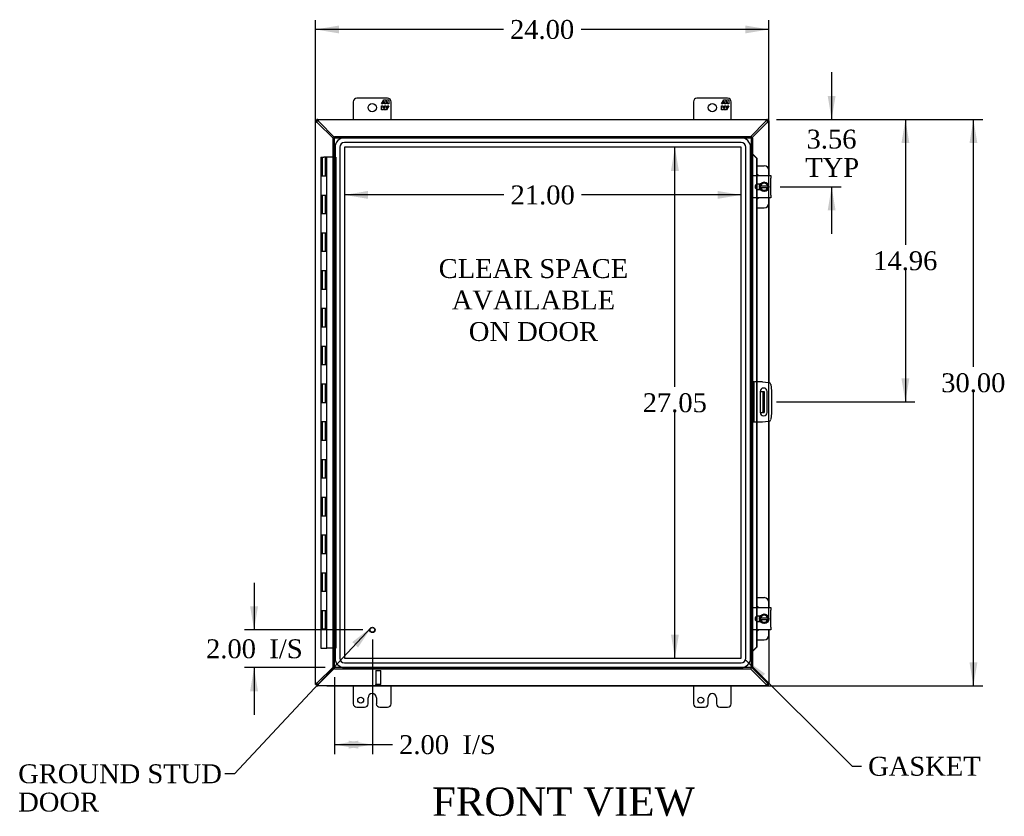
# Model space of a CAD drawing. Header units: inches. Extents: x 6 to 237, y 0 to 158.
# Tile 3 of 8: x 63 to 115, y 61 to 103. Entities that reach past the tile are written whole.
import ezdxf
from ezdxf.enums import TextEntityAlignment as Align

# ---------------------------------------------------------------- set-up
doc = ezdxf.new("R2010")
doc.units = ezdxf.units.IN
doc.header["$MEASUREMENT"] = 0
for name, color, linetype in [('COM40153-1', 7, 'CONTINUOUS'), ('COM40153-2', 7, 'CONTINUOUS'), ('COM42667', 7, 'CONTINUOUS'), ('COM42780', 7, 'CONTINUOUS'), ('COM48464', 7, 'CONTINUOUS'), ('COM48510', 7, 'CONTINUOUS'), ('COM70219', 7, 'CONTINUOUS'), ('COM71780-17', 7, 'CONTINUOUS'), ('DEFAULT', 7, 'CONTINUOUS'), ('FET07710', 7, 'CONTINUOUS'), ('HNG10620-26B', 7, 'CONTINUOUS'), ('HNG10620-26C', 7, 'CONTINUOUS'), ('SCC19011', 7, 'CONTINUOUS'), ('SPR20265', 7, 'CONTINUOUS'), ('STD21878', 7, 'CONTINUOUS'), ('WAF25035', 7, 'CONTINUOUS')]:
    doc.layers.add(name, color=color, linetype=linetype)
doc.styles.add('SEACAD_TIMES_NEW_ROMAN', font='times.ttf')

# ---------------------------------------------------------------- blocks, each defined once
blk = doc.blocks.new('SEANNOT_GROUP2')
at = {"layer": 'DEFAULT', "linetype": 'Continuous'}
blk.add_hatch(color=136, dxfattribs=at).paths.add_polyline_path([(80.699, 69.73), (81.401, 70.785), (80.395, 70.014)])
at = {"layer": 'DEFAULT', "color": 136, "linetype": 'Continuous'}
blk.add_line((74.154, 63.038), (73.654, 63.038), dxfattribs=at)
blk.add_lwpolyline([(74.154, 63.038), (81.401, 70.785)], dxfattribs=at)
at = {"layer": 'DEFAULT', "color": 136, "linetype": 'Continuous', "style": 'SEACAD_TIMES_NEW_ROMAN'}
for s, p in [('GROUND STUD', (62.712, 63.538)), ('DOOR', (62.712, 62.038))]:
    blk.add_text(s, height=1, dxfattribs=at).set_placement(p, align=Align.TOP_LEFT)
blk = doc.blocks.new('SEANNOT_GROUP3')
at = {"layer": 'DEFAULT', "linetype": 'Continuous'}
blk.add_hatch(color=136, dxfattribs=at).paths.add_polyline_path([(102.241, 68.336), (101.209, 69.072), (101.946, 68.041)])
at = {"layer": 'DEFAULT', "color": 136, "linetype": 'Continuous'}
blk.add_line((106.847, 63.435), (107.347, 63.435), dxfattribs=at)
blk.add_lwpolyline([(106.847, 63.435), (101.209, 69.072)], dxfattribs=at)
at = {"layer": 'DEFAULT', "color": 136, "linetype": 'Continuous', "style": 'SEACAD_TIMES_NEW_ROMAN'}
blk.add_text('GASKET', height=1, dxfattribs=at).set_placement((107.697, 63.935), align=Align.TOP_LEFT)
blk = doc.blocks.new('GDIMGGROUP')
at = {"layer": 'DEFAULT', "linetype": 'Continuous'}
for points in [[(79.7, 102.662), (78.45, 102.454), (79.7, 102.245)], [(101.197, 102.662), (101.197, 102.245), (102.447, 102.454)]]:
    blk.add_hatch(color=136, dxfattribs=at).paths.add_polyline_path(points)
at = {"layer": 'DEFAULT', "color": 136, "linetype": 'Continuous'}
for p, q in [((78.45, 68.289), (78.45, 102.954)), ((102.447, 71.256), (102.447, 102.954)), ((88.392, 102.454), (78.45, 102.454)), ((102.447, 102.454), (92.504, 102.454))]:
    blk.add_line(p, q, dxfattribs=at)
at = {"layer": 'DEFAULT', "color": 136, "linetype": 'Continuous', "style": 'SEACAD_TIMES_NEW_ROMAN'}
blk.add_text('24.00', height=1, dxfattribs=at).set_placement((88.742, 102.954), align=Align.TOP_LEFT)
blk = doc.blocks.new('GDIMGGROUP1')
at = {"layer": 'DEFAULT', "linetype": 'Continuous'}
for points in [[(113.479, 96.437), (113.27, 97.687), (113.062, 96.437)], [(113.479, 68.937), (113.062, 68.937), (113.27, 67.687)]]:
    blk.add_hatch(color=136, dxfattribs=at).paths.add_polyline_path(points)
at = {"layer": 'DEFAULT', "color": 136, "linetype": 'Continuous'}
for p, q in [((102.848, 97.687), (113.77, 97.687)), ((113.27, 84.595), (113.27, 97.687)), ((113.27, 67.687), (113.27, 83.245)), ((79.051, 67.687), (113.77, 67.687))]:
    blk.add_line(p, q, dxfattribs=at)
at = {"layer": 'DEFAULT', "color": 136, "linetype": 'Continuous', "style": 'SEACAD_TIMES_NEW_ROMAN'}
blk.add_text('30.00', height=1, dxfattribs=at).set_placement((111.564, 84.245), align=Align.TOP_LEFT)
blk = doc.blocks.new('GDIMGGROUP2')
at = {"layer": 'DEFAULT', "linetype": 'Continuous'}
for points in [[(74.987, 71.907), (75.195, 70.657), (75.404, 71.907)], [(74.987, 67.407), (75.404, 67.407), (75.195, 68.657)]]:
    blk.add_hatch(color=136, dxfattribs=at).paths.add_polyline_path(points)
at = {"layer": 'DEFAULT', "color": 136, "linetype": 'Continuous'}
for p, q in [((75.195, 73.157), (75.195, 70.657)), ((80.959, 70.657), (74.695, 70.657)), ((78.959, 68.657), (74.695, 68.657)), ((75.195, 68.657), (75.195, 66.157))]:
    blk.add_line(p, q, dxfattribs=at)
at = {"layer": 'DEFAULT', "color": 136, "linetype": 'Continuous', "style": 'SEACAD_TIMES_NEW_ROMAN'}
for s, p in [('2.00', (72.653, 70.157)), ('I/S', (76.007, 70.157))]:
    blk.add_text(s, height=1, dxfattribs=at).set_placement(p, align=Align.TOP_LEFT)
blk = doc.blocks.new('GDIMGGROUP3')
at = {"layer": 'DEFAULT', "linetype": 'Continuous'}
for points in [[(80.709, 64.372), (80.709, 64.789), (79.459, 64.581)], [(80.209, 64.372), (81.459, 64.581), (80.209, 64.789)]]:
    blk.add_hatch(color=136, dxfattribs=at).paths.add_polyline_path(points)
at = {"layer": 'DEFAULT', "color": 136, "linetype": 'Continuous'}
for p, q in [((81.459, 70.157), (81.459, 64.081)), ((79.459, 68.157), (79.459, 64.081)), ((79.459, 64.581), (82.022, 64.581)), ((82.022, 64.581), (82.522, 64.581))]:
    blk.add_line(p, q, dxfattribs=at)
at = {"layer": 'DEFAULT', "color": 136, "linetype": 'Continuous', "style": 'SEACAD_TIMES_NEW_ROMAN'}
for s, p in [('I/S', (86.226, 65.081)), ('2.00', (82.872, 65.081))]:
    blk.add_text(s, height=1, dxfattribs=at).set_placement(p, align=Align.TOP_LEFT)
blk = doc.blocks.new('GDIMGGROUP16')
at = {"layer": 'DEFAULT', "linetype": 'Continuous'}
for points in [[(105.974, 98.937), (105.558, 98.937), (105.766, 97.687)], [(105.974, 92.875), (105.766, 94.125), (105.558, 92.875)]]:
    blk.add_hatch(color=136, dxfattribs=at).paths.add_polyline_path(points)
at = {"layer": 'DEFAULT', "color": 136, "linetype": 'Continuous'}
for p, q in [((105.766, 100.187), (105.766, 97.687)), ((102.878, 97.687), (106.266, 97.687)), ((103.046, 94.125), (106.266, 94.125)), ((105.766, 94.125), (105.766, 91.625))]:
    blk.add_line(p, q, dxfattribs=at)
at = {"layer": 'DEFAULT', "color": 136, "linetype": 'Continuous', "style": 'SEACAD_TIMES_NEW_ROMAN'}
for s, p in [('3.56', (104.439, 97.148)), ('TYP', (104.368, 95.648))]:
    blk.add_text(s, height=1, dxfattribs=at).set_placement(p, align=Align.TOP_LEFT)
blk = doc.blocks.new('GDIMGGROUP17')
at = {"layer": 'DEFAULT', "linetype": 'Continuous'}
for points in [[(109.879, 96.437), (109.67, 97.687), (109.462, 96.437)], [(109.879, 83.977), (109.462, 83.977), (109.67, 82.727)]]:
    blk.add_hatch(color=136, dxfattribs=at).paths.add_polyline_path(points)
at = {"layer": 'DEFAULT', "color": 136, "linetype": 'Continuous'}
for p, q in [((102.878, 97.687), (110.17, 97.687)), ((109.67, 97.687), (109.67, 91.057)), ((109.67, 89.707), (109.67, 82.727)), ((102.856, 82.727), (110.17, 82.727))]:
    blk.add_line(p, q, dxfattribs=at)
at = {"layer": 'DEFAULT', "color": 136, "linetype": 'Continuous', "style": 'SEACAD_TIMES_NEW_ROMAN'}
blk.add_text('14.96', height=1, dxfattribs=at).set_placement((107.964, 90.707), align=Align.TOP_LEFT)
blk = doc.blocks.new('GDIMGGROUP24')
at = {"layer": 'DEFAULT', "linetype": 'Continuous'}
for points in [[(81.229, 93.484), (81.229, 93.901), (79.979, 93.692)], [(99.727, 93.484), (100.977, 93.692), (99.727, 93.901)]]:
    blk.add_hatch(color=136, dxfattribs=at).paths.add_polyline_path(points)
at = {"layer": 'DEFAULT', "color": 136, "linetype": 'Continuous'}
for p, q in [((88.422, 93.692), (79.979, 93.692)), ((100.977, 93.692), (92.534, 93.692))]:
    blk.add_line(p, q, dxfattribs=at)
at = {"layer": 'DEFAULT', "color": 136, "linetype": 'Continuous', "style": 'SEACAD_TIMES_NEW_ROMAN'}
blk.add_text('21.00', height=1, dxfattribs=at).set_placement((88.772, 94.192), align=Align.TOP_LEFT)
blk = doc.blocks.new('GDIMGGROUP25')
at = {"layer": 'DEFAULT', "linetype": 'Continuous'}
for points in [[(97.263, 94.964), (97.679, 94.964), (97.471, 96.214)], [(97.263, 70.41), (97.471, 69.16), (97.679, 70.41)]]:
    blk.add_hatch(color=136, dxfattribs=at).paths.add_polyline_path(points)
at = {"layer": 'DEFAULT', "color": 136, "linetype": 'Continuous'}
for p, q in [((97.471, 83.537), (97.471, 96.214)), ((97.471, 69.16), (97.471, 82.187))]:
    blk.add_line(p, q, dxfattribs=at)
at = {"layer": 'DEFAULT', "color": 136, "linetype": 'Continuous', "style": 'SEACAD_TIMES_NEW_ROMAN'}
blk.add_text('27.05', height=1, dxfattribs=at).set_placement((95.765, 83.187), align=Align.TOP_LEFT)

msp = doc.modelspace()

# ---------------------------------------------------------------- linework, layer by layer
at = {"layer": 'COM40153-1', "color": 7}
for p, q in [((101.982, 83.29), (102.092, 83.29)), ((102.092, 83.29), (102.128, 83.29)), ((102.128, 83.29), (102.2, 83.29)), ((102.128, 83.29), (102.128, 82.165)), ((102.2, 83.29), (102.2, 82.165)), ((101.982, 82.165), (102.092, 82.165)), ((102.128, 82.165), (102.092, 82.165)), ((102.128, 82.165), (102.2, 82.165))]:
    msp.add_line(p, q, dxfattribs=at)
at = {"layer": 'COM40153-2', "color": 7}
for p, q in [((101.647, 83.79), (101.575, 83.79)), ((101.647, 83.79), (101.647, 81.665)), ((101.647, 83.79), (101.683, 83.79)), ((102.098, 83.79), (101.683, 83.79)), ((102.098, 83.79), (102.432, 83.76)), ((102.546, 83.647), (102.575, 83.313)), ((101.981, 83.277), (101.981, 82.177)), ((102.356, 82.177), (102.356, 83.277)), ((102.575, 83.313), (102.575, 82.142)), ((102.575, 82.142), (102.546, 81.808)), ((101.647, 81.665), (101.575, 81.665)), ((101.683, 81.665), (101.647, 81.665)), ((102.098, 81.665), (101.683, 81.665)), ((102.432, 81.694), (102.098, 81.665))]:
    msp.add_line(p, q, dxfattribs=at)
for centre, radius, start, end in [((102.169, 83.277), 0.188, 0, 180), ((102.421, 83.636), 0.125, 5, 85), ((102.169, 82.177), 0.188, 180, 0), ((102.421, 81.818), 0.125, 275, 355)]:
    msp.add_arc(centre, radius, start, end, dxfattribs=at)
at = {"layer": 'COM42667', "color": 7}
for p, q in [((101.576, 94.571), (101.576, 94.714)), ((101.576, 94.714), (102.546, 94.714)), ((101.576, 94.571), (101.576, 93.679)), ((102.546, 94.714), (102.546, 94.571)), ((102.546, 93.679), (102.546, 94.571)), ((101.99, 94.266), (101.85, 94.266)), ((101.85, 93.985), (101.99, 93.985)), ((101.576, 93.536), (101.576, 93.679)), ((102.546, 93.536), (101.576, 93.536)), ((102.546, 93.679), (102.546, 93.536)), ((101.576, 71.695), (101.576, 71.838)), ((101.576, 71.838), (102.546, 71.838)), ((101.576, 71.695), (101.576, 70.803)), ((102.546, 71.838), (102.546, 71.695)), ((102.546, 70.803), (102.546, 71.695)), ((101.99, 71.39), (101.85, 71.39)), ((101.85, 71.109), (101.99, 71.109)), ((101.576, 70.66), (101.576, 70.803)), ((102.546, 70.66), (101.576, 70.66)), ((102.546, 70.803), (102.546, 70.66))]:
    msp.add_line(p, q, dxfattribs=at)
for centre in [(101.85, 94.125), (101.85, 71.249)]:
    msp.add_arc(centre, 0.14, 90, 270, dxfattribs=at)
at = {"layer": 'COM42780', "color": 7}
for p, q in [((101.8, 95.24), (102.197, 95.24)), ((102.447, 94.714), (102.447, 94.99)), ((101.947, 94.191), (101.947, 94.266)), ((101.947, 93.985), (101.947, 94.056)), ((102.447, 93.26), (102.447, 93.536)), ((101.8, 93.01), (102.197, 93.01)), ((101.8, 72.364), (102.197, 72.364)), ((102.447, 71.838), (102.447, 72.114)), ((101.947, 71.315), (101.947, 71.39)), ((101.947, 71.109), (101.947, 71.18)), ((102.447, 70.384), (102.447, 70.66)), ((101.8, 70.134), (102.197, 70.134))]:
    msp.add_line(p, q, dxfattribs=at)
for centre, start, end in [((102.197, 94.99), 0, 90), ((101.697, 94.553), 39.9324, 65.6695), ((101.697, 93.697), 294.3305, 320.0676), ((102.197, 93.26), 270, 0), ((102.197, 72.114), 0, 90), ((101.697, 71.677), 39.9324, 65.6695), ((101.697, 70.821), 294.3305, 320.0676), ((102.197, 70.384), 270, 0)]:
    msp.add_arc(centre, 0.25, start, end, dxfattribs=at)
at = {"layer": 'COM48464', "color": 7}
for p, q in [((78.45, 97.615), (78.522, 97.615)), ((78.45, 97.586), (78.45, 97.615)), ((78.45, 67.789), (78.45, 97.586)), ((78.522, 97.586), (78.45, 97.586)), ((78.522, 97.586), (78.522, 97.615)), ((78.558, 97.51), (78.538, 97.543)), ((79.387, 96.688), (78.558, 97.51)), ((102.342, 97.51), (101.542, 96.718)), ((102.342, 97.51), (102.361, 97.543)), ((102.378, 97.615), (102.45, 97.615)), ((102.378, 97.615), (102.378, 97.586)), ((102.378, 97.586), (102.45, 97.586)), ((102.45, 97.615), (102.45, 97.586)), ((102.45, 97.586), (102.45, 94.714)), ((102.45, 93.536), (102.45, 83.758)), ((102.45, 81.697), (102.45, 71.838)), ((102.45, 70.66), (102.45, 67.789)), ((78.558, 67.864), (79.387, 68.686)), ((101.542, 68.657), (102.342, 67.864)), ((78.45, 67.759), (78.45, 67.789)), ((78.522, 67.789), (78.45, 67.789)), ((78.45, 67.759), (78.522, 67.759)), ((78.522, 67.759), (78.522, 67.789)), ((78.538, 67.832), (78.558, 67.864)), ((102.361, 67.832), (102.342, 67.864)), ((102.378, 67.789), (102.378, 67.759)), ((102.378, 67.789), (102.45, 67.789)), ((102.378, 67.759), (102.45, 67.759)), ((102.45, 67.789), (102.45, 67.759))]:
    msp.add_line(p, q, dxfattribs=at)
for centre, radius, start, end in [((78.968, 98.308), 0.898, 238.5398, 242.806), ((101.915, 98.337), 0.931, 297.2704, 301.3838), ((78.968, 67.066), 0.898, 117.194, 121.4601), ((101.915, 67.037), 0.931, 58.6162, 62.7296)]:
    msp.add_arc(centre, radius, start, end, dxfattribs=at)
for points, knots in [([(78.5, 97.543), (78.498, 97.544), (78.494, 97.546), (78.49, 97.549), (78.485, 97.552), (78.48, 97.555), (78.476, 97.558), (78.472, 97.561), (78.468, 97.564), (78.463, 97.567), (78.458, 97.572), (78.454, 97.576), (78.451, 97.58), (78.45, 97.583), (78.45, 97.585), (78.45, 97.586)], [0, 0, 0, 0, 0.058508, 0.117588, 0.177234, 0.23744, 0.298196, 0.359495, 0.421327, 0.483683, 0.609872, 0.738031, 0.824554, 0.911887, 1, 1, 1, 1]), ([(78.538, 97.543), (78.536, 97.547), (78.534, 97.551), (78.53, 97.559), (78.528, 97.563), (78.525, 97.57), (78.524, 97.573), (78.522, 97.58), (78.522, 97.583), (78.522, 97.586)], [0, 0, 0, 0, 0.25, 0.25, 0.5, 0.5, 0.75, 0.75, 1, 1, 1, 1]), ([(102.378, 97.586), (102.378, 97.583), (102.377, 97.58), (102.376, 97.573), (102.374, 97.57), (102.371, 97.563), (102.37, 97.559), (102.366, 97.551), (102.363, 97.547), (102.361, 97.543)], [0, 0, 0, 0, 0.25, 0.25, 0.5, 0.5, 0.75, 0.75, 1, 1, 1, 1]), ([(102.45, 97.586), (102.45, 97.585), (102.45, 97.584), (102.449, 97.582), (102.448, 97.58), (102.447, 97.578), (102.445, 97.575), (102.443, 97.573), (102.441, 97.571), (102.438, 97.569), (102.434, 97.565), (102.428, 97.561), (102.419, 97.555), (102.41, 97.549), (102.403, 97.545), (102.4, 97.543)], [0, 0, 0, 0, 0.058839, 0.117335, 0.175479, 0.233264, 0.290679, 0.347718, 0.404373, 0.460635, 0.516498, 0.640635, 0.762642, 0.882451, 1, 1, 1, 1]), ([(78.45, 67.789), (78.45, 67.789), (78.45, 67.791), (78.45, 67.793), (78.451, 67.795), (78.453, 67.797), (78.454, 67.799), (78.457, 67.801), (78.459, 67.803), (78.461, 67.806), (78.466, 67.809), (78.472, 67.814), (78.48, 67.819), (78.489, 67.825), (78.496, 67.83), (78.5, 67.832)], [0, 0, 0, 0, 0.058839, 0.117335, 0.175479, 0.233264, 0.290679, 0.347718, 0.404373, 0.460635, 0.516498, 0.640635, 0.762642, 0.882451, 1, 1, 1, 1]), ([(78.522, 67.789), (78.522, 67.792), (78.522, 67.795), (78.524, 67.801), (78.525, 67.805), (78.528, 67.812), (78.53, 67.815), (78.534, 67.823), (78.536, 67.827), (78.538, 67.832)], [0, 0, 0, 0, 0.25, 0.25, 0.5, 0.5, 0.75, 0.75, 1, 1, 1, 1]), ([(102.361, 67.832), (102.363, 67.827), (102.366, 67.823), (102.37, 67.815), (102.371, 67.812), (102.374, 67.805), (102.376, 67.801), (102.377, 67.795), (102.378, 67.792), (102.378, 67.789)], [0, 0, 0, 0, 0.25, 0.25, 0.5, 0.5, 0.75, 0.75, 1, 1, 1, 1]), ([(102.4, 67.832), (102.402, 67.831), (102.405, 67.828), (102.41, 67.825), (102.415, 67.822), (102.419, 67.819), (102.424, 67.816), (102.428, 67.814), (102.432, 67.811), (102.436, 67.807), (102.442, 67.803), (102.446, 67.798), (102.448, 67.795), (102.45, 67.792), (102.45, 67.79), (102.45, 67.789)], [0, 0, 0, 0, 0.058508, 0.117588, 0.177234, 0.23744, 0.298196, 0.359495, 0.421327, 0.483683, 0.609872, 0.738031, 0.824554, 0.911887, 1, 1, 1, 1])]:
    msp.add_open_spline(points, degree=3, knots=knots, dxfattribs=at)
at = {"layer": 'COM48510', "color": 7}
for p, q in [((78.522, 97.615), (78.522, 97.687)), ((78.551, 97.687), (78.522, 97.687)), ((78.551, 97.615), (78.522, 97.615)), ((78.551, 97.615), (78.551, 97.687)), ((78.551, 97.687), (102.348, 97.687)), ((78.627, 97.579), (78.594, 97.599)), ((79.459, 96.74), (78.627, 97.579)), ((102.273, 97.579), (101.49, 96.79)), ((102.305, 97.599), (102.273, 97.579)), ((102.348, 97.615), (102.348, 97.687)), ((102.378, 97.687), (102.348, 97.687)), ((102.378, 97.615), (102.348, 97.615)), ((102.378, 97.615), (102.378, 97.687)), ((78.627, 67.795), (79.459, 68.635)), ((101.49, 68.585), (102.273, 67.795)), ((78.522, 67.759), (78.522, 67.687)), ((78.522, 67.759), (78.551, 67.759)), ((78.551, 67.759), (78.551, 67.687)), ((78.594, 67.776), (78.627, 67.795)), ((102.273, 67.795), (102.305, 67.776)), ((102.348, 67.759), (102.348, 67.687)), ((102.348, 67.759), (102.378, 67.759)), ((102.378, 67.759), (102.378, 67.687)), ((78.522, 67.687), (78.551, 67.687)), ((102.348, 67.687), (78.551, 67.687)), ((102.348, 67.687), (102.378, 67.687))]:
    msp.add_line(p, q, dxfattribs=at)
for centre, start, end in [((77.799, 97.153), 27.2703, 31.3838), ((103.1, 97.153), 148.6162, 152.7296), ((77.799, 68.222), 328.6162, 332.7296), ((103.1, 68.222), 207.2703, 211.3838)]:
    msp.add_arc(centre, 0.931, start, end, dxfattribs=at)
for points, knots in [([(78.594, 97.637), (78.59, 97.644), (78.586, 97.651), (78.578, 97.663), (78.574, 97.668), (78.567, 97.677), (78.564, 97.681), (78.557, 97.686), (78.554, 97.687), (78.551, 97.687)], [0, 0, 0, 0, 0.25, 0.25, 0.5, 0.5, 0.75, 0.75, 1, 1, 1, 1]), ([(78.594, 97.599), (78.593, 97.599), (78.589, 97.601), (78.584, 97.604), (78.58, 97.606), (78.575, 97.608), (78.57, 97.61), (78.565, 97.612), (78.56, 97.614), (78.556, 97.615), (78.553, 97.615), (78.551, 97.615)], [0, 0, 0, 0, 0.10632, 0.211245, 0.314764, 0.41687, 0.517562, 0.641426, 0.7631, 0.88261, 1, 1, 1, 1]), ([(102.348, 97.687), (102.345, 97.687), (102.342, 97.686), (102.336, 97.681), (102.332, 97.677), (102.325, 97.668), (102.322, 97.663), (102.314, 97.651), (102.31, 97.644), (102.305, 97.637)], [0, 0, 0, 0, 0.25, 0.25, 0.5, 0.5, 0.75, 0.75, 1, 1, 1, 1]), ([(102.348, 97.615), (102.347, 97.615), (102.345, 97.615), (102.342, 97.615), (102.339, 97.614), (102.336, 97.613), (102.332, 97.612), (102.328, 97.61), (102.323, 97.608), (102.318, 97.605), (102.312, 97.602), (102.307, 97.6), (102.305, 97.599)], [0, 0, 0, 0, 0.078044, 0.157022, 0.236947, 0.317833, 0.399688, 0.482519, 0.608583, 0.736857, 0.867336, 1, 1, 1, 1]), ([(78.551, 67.759), (78.552, 67.759), (78.554, 67.759), (78.557, 67.76), (78.56, 67.76), (78.564, 67.761), (78.567, 67.763), (78.571, 67.764), (78.576, 67.767), (78.582, 67.769), (78.588, 67.772), (78.592, 67.775), (78.594, 67.776)], [0, 0, 0, 0, 0.078044, 0.157022, 0.236947, 0.317833, 0.399688, 0.482519, 0.608583, 0.736857, 0.867336, 1, 1, 1, 1]), ([(102.305, 67.776), (102.307, 67.775), (102.31, 67.773), (102.315, 67.771), (102.32, 67.768), (102.324, 67.766), (102.329, 67.764), (102.334, 67.762), (102.339, 67.76), (102.344, 67.759), (102.347, 67.759), (102.348, 67.759)], [0, 0, 0, 0, 0.10632, 0.211245, 0.314764, 0.41687, 0.517562, 0.641426, 0.7631, 0.88261, 1, 1, 1, 1]), ([(78.551, 67.687), (78.554, 67.687), (78.557, 67.689), (78.564, 67.694), (78.567, 67.697), (78.574, 67.706), (78.578, 67.712), (78.586, 67.724), (78.59, 67.73), (78.594, 67.737)], [0, 0, 0, 0, 0.25, 0.25, 0.5, 0.5, 0.75, 0.75, 1, 1, 1, 1]), ([(102.305, 67.737), (102.31, 67.73), (102.314, 67.724), (102.322, 67.712), (102.325, 67.706), (102.332, 67.697), (102.336, 67.694), (102.342, 67.689), (102.345, 67.687), (102.348, 67.687)], [0, 0, 0, 0, 0.25, 0.25, 0.5, 0.5, 0.75, 0.75, 1, 1, 1, 1])]:
    msp.add_open_spline(points, degree=3, knots=knots, dxfattribs=at)
at = {"layer": 'COM70219', "color": 7}
for p, q in [((100.976, 96.713), (79.98, 96.713)), ((100.976, 96.712), (79.98, 96.712)), ((100.976, 96.463), (79.98, 96.463)), ((79.48, 96.213), (79.48, 69.161)), ((79.481, 96.213), (79.481, 69.161)), ((79.73, 96.213), (79.73, 69.161)), ((79.979, 96.213), (79.979, 69.161)), ((100.976, 96.214), (79.98, 96.214)), ((79.98, 96.213), (79.98, 69.161)), ((100.976, 96.213), (79.98, 96.213)), ((100.976, 69.161), (100.976, 96.213)), ((100.977, 69.161), (100.977, 96.213)), ((101.226, 69.161), (101.226, 96.213)), ((101.475, 69.161), (101.475, 96.213)), ((101.476, 69.161), (101.476, 96.213)), ((79.98, 69.161), (100.976, 69.161)), ((79.98, 69.16), (100.976, 69.16)), ((79.98, 68.911), (100.976, 68.911)), ((79.98, 68.662), (100.976, 68.662)), ((79.98, 68.661), (100.976, 68.661))]:
    msp.add_line(p, q, dxfattribs=at)
for centre, radius, start, end in [((79.98, 96.213), 0.5, 90, 180), ((79.98, 96.213), 0.499, 90, 180), ((79.98, 96.213), 0.25, 90, 180), ((100.976, 96.213), 0.5, 0, 90), ((100.976, 96.213), 0.499, 0, 90), ((100.976, 96.213), 0.25, 0, 90), ((79.98, 96.213), 0.001, 90, 180), ((100.976, 96.213), 0.001, 0, 90), ((79.98, 69.161), 0.5, 180, 270), ((79.98, 69.161), 0.499, 180, 270), ((79.98, 69.161), 0.25, 180, 270), ((79.98, 69.161), 0.001, 180, 270), ((100.976, 69.161), 0.5, 270, 0), ((100.976, 69.161), 0.001, 270, 0), ((100.976, 69.161), 0.25, 270, 0), ((100.976, 69.161), 0.499, 270, 0)]:
    msp.add_arc(centre, radius, start, end, dxfattribs=at)
at = {"layer": 'COM71780-17', "color": 7}
for p, q in [((79.387, 96.718), (79.459, 96.718)), ((79.387, 68.657), (79.387, 96.718)), ((79.459, 96.79), (79.459, 96.718)), ((79.459, 96.79), (101.503, 96.79)), ((79.459, 96.718), (101.503, 96.718)), ((79.459, 96.718), (79.495, 96.682)), ((79.459, 68.657), (79.459, 96.718)), ((79.459, 96.718), (79.495, 96.682)), ((101.503, 96.718), (101.467, 96.682)), ((101.503, 96.718), (101.467, 96.682)), ((101.503, 96.79), (101.503, 96.718)), ((101.503, 96.718), (101.503, 68.657)), ((101.575, 96.718), (101.503, 96.718)), ((101.575, 96.718), (101.575, 68.657)), ((101.575, 95.843), (101.503, 95.843)), ((101.588, 95.843), (101.575, 95.843)), ((101.597, 95.819), (101.606, 95.819)), ((101.617, 95.807), (101.787, 95.635)), ((101.617, 95.807), (101.63, 95.807)), ((101.63, 95.807), (101.8, 95.635)), ((101.787, 95.635), (101.787, 94.714)), ((101.8, 95.635), (101.787, 95.635)), ((101.8, 95.635), (101.8, 94.714)), ((101.787, 94.714), (101.787, 94.251)), ((101.8, 94.714), (101.8, 94.256)), ((101.787, 94.251), (101.787, 94)), ((101.787, 94), (101.787, 93.536)), ((101.8, 94.256), (101.8, 93.994)), ((101.8, 93.994), (101.8, 93.536)), ((101.787, 93.536), (101.787, 83.79)), ((101.8, 93.536), (101.8, 83.79)), ((101.787, 83.79), (101.787, 81.665)), ((101.8, 83.79), (101.8, 81.665)), ((101.787, 81.665), (101.787, 71.838)), ((101.8, 81.665), (101.8, 71.838)), ((101.787, 71.838), (101.787, 71.375)), ((101.8, 71.838), (101.8, 71.38)), ((101.787, 71.375), (101.787, 71.124)), ((101.787, 71.124), (101.787, 70.66)), ((101.8, 71.38), (101.8, 71.118)), ((101.8, 71.118), (101.8, 70.66)), ((101.787, 70.66), (101.787, 69.74)), ((101.8, 70.66), (101.8, 69.74)), ((101.575, 69.532), (101.503, 69.532)), ((101.575, 69.532), (101.588, 69.532)), ((101.606, 69.555), (101.597, 69.555)), ((101.787, 69.74), (101.617, 69.567)), ((101.617, 69.567), (101.63, 69.567)), ((101.8, 69.74), (101.63, 69.567)), ((101.8, 69.74), (101.787, 69.74)), ((79.387, 68.657), (79.459, 68.657)), ((79.459, 68.657), (79.495, 68.693)), ((79.459, 68.657), (79.495, 68.693)), ((101.503, 68.657), (79.459, 68.657)), ((79.459, 68.585), (79.459, 68.657)), ((101.503, 68.585), (79.459, 68.585)), ((101.503, 68.657), (101.467, 68.693)), ((101.503, 68.657), (101.467, 68.693)), ((101.503, 68.585), (101.503, 68.657)), ((101.575, 68.657), (101.503, 68.657))]:
    msp.add_line(p, q, dxfattribs=at)
for centre, radius, start, end in [((102.015, 96.894), 1.153, 245.7342, 249.4642), ((101.906, 96.076), 0.395, 216.3142, 223.0054), ((102.015, 96.894), 1.153, 249.4642, 250.458), ((102.015, 68.481), 1.153, 110.5358, 114.2658), ((101.906, 69.298), 0.395, 136.9946, 143.6858), ((102.015, 68.481), 1.153, 109.542, 110.5358)]:
    msp.add_arc(centre, radius, start, end, dxfattribs=at)
at = {"layer": 'FET07710', "color": 7}
for p, q in [((80.45, 98.625), (80.45, 97.687)), ((82.262, 98.812), (80.637, 98.812)), ((81.939, 98.507), (82.062, 98.719)), ((82.004, 98.507), (81.939, 98.507)), ((82.102, 98.613), (82.004, 98.613)), ((82.004, 98.613), (82.004, 98.507)), ((82.062, 98.719), (82.171, 98.719)), ((82.102, 98.507), (82.102, 98.613)), ((82.162, 98.507), (82.102, 98.507)), ((82.26, 98.613), (82.162, 98.613)), ((82.162, 98.613), (82.162, 98.507)), ((82.171, 98.719), (82.171, 98.642)), ((82.171, 98.642), (82.216, 98.719)), ((82.216, 98.719), (82.325, 98.719)), ((82.26, 98.507), (82.26, 98.613)), ((82.325, 98.507), (82.26, 98.507)), ((82.325, 98.719), (82.325, 98.507)), ((82.45, 97.687), (82.45, 98.625)), ((98.45, 98.625), (98.45, 97.687)), ((100.262, 98.812), (98.637, 98.812)), ((99.939, 98.507), (100.062, 98.719)), ((100.004, 98.507), (99.939, 98.507)), ((100.102, 98.613), (100.004, 98.613)), ((100.004, 98.613), (100.004, 98.507)), ((100.062, 98.719), (100.171, 98.719)), ((100.102, 98.507), (100.102, 98.613)), ((100.162, 98.507), (100.102, 98.507)), ((100.26, 98.613), (100.162, 98.613)), ((100.162, 98.613), (100.162, 98.507)), ((100.171, 98.719), (100.171, 98.642)), ((100.171, 98.642), (100.216, 98.719)), ((100.216, 98.719), (100.325, 98.719)), ((100.26, 98.507), (100.26, 98.613)), ((100.325, 98.507), (100.26, 98.507)), ((100.325, 98.719), (100.325, 98.507)), ((100.45, 97.687), (100.45, 98.625)), ((81.939, 98.197), (81.939, 98.41)), ((81.939, 98.41), (82.004, 98.41)), ((82.048, 98.197), (81.939, 98.197)), ((82.004, 98.41), (82.004, 98.304)), ((82.004, 98.304), (82.102, 98.304)), ((82.093, 98.275), (82.048, 98.197)), ((82.093, 98.197), (82.093, 98.275)), ((82.202, 98.197), (82.093, 98.197)), ((82.102, 98.304), (82.102, 98.41)), ((82.102, 98.41), (82.162, 98.41)), ((82.162, 98.41), (82.162, 98.304)), ((82.162, 98.304), (82.26, 98.304)), ((82.325, 98.41), (82.202, 98.197)), ((82.26, 98.304), (82.26, 98.41)), ((82.26, 98.41), (82.325, 98.41)), ((99.939, 98.197), (99.939, 98.41)), ((99.939, 98.41), (100.004, 98.41)), ((100.048, 98.197), (99.939, 98.197)), ((100.004, 98.41), (100.004, 98.304)), ((100.004, 98.304), (100.102, 98.304)), ((100.093, 98.275), (100.048, 98.197)), ((100.093, 98.197), (100.093, 98.275)), ((100.202, 98.197), (100.093, 98.197)), ((100.102, 98.304), (100.102, 98.41)), ((100.102, 98.41), (100.162, 98.41)), ((100.162, 98.41), (100.162, 98.304)), ((100.162, 98.304), (100.26, 98.304)), ((100.325, 98.41), (100.202, 98.197)), ((100.26, 98.304), (100.26, 98.41)), ((100.26, 98.41), (100.325, 98.41)), ((80.45, 67.687), (80.45, 66.75)), ((81.449, 67.28), (81.45, 67.28)), ((82.45, 66.75), (82.45, 67.687)), ((98.45, 67.687), (98.45, 66.75)), ((99.449, 67.28), (99.45, 67.28)), ((100.45, 66.75), (100.45, 67.687)), ((81.231, 66.75), (81.231, 67.062)), ((81.668, 67.062), (81.668, 66.75)), ((99.231, 66.75), (99.231, 67.062)), ((99.668, 67.062), (99.668, 66.75)), ((80.637, 66.562), (81.044, 66.562)), ((81.855, 66.562), (82.262, 66.562)), ((98.637, 66.562), (99.044, 66.562)), ((99.855, 66.562), (100.262, 66.562))]:
    msp.add_line(p, q, dxfattribs=at)
for centre, radius in [((81.45, 98.312), 0.219), ((99.45, 98.312), 0.219), ((80.84, 66.937), 0.156), ((98.84, 66.937), 0.156)]:
    msp.add_circle(centre, radius, dxfattribs=at)
for centre, radius, start, end in [((80.637, 98.625), 0.188, 90, 180), ((82.262, 98.625), 0.188, 0, 90), ((98.637, 98.625), 0.188, 90, 180), ((100.262, 98.625), 0.188, 0, 90), ((81.449, 67.062), 0.218, 90, 180), ((81.45, 67.062), 0.218, 0, 90), ((99.449, 67.062), 0.218, 90, 180), ((99.45, 67.062), 0.218, 0, 90), ((80.637, 66.75), 0.188, 180, 270), ((81.044, 66.75), 0.188, 270, 0), ((81.855, 66.75), 0.188, 180, 270), ((82.262, 66.75), 0.188, 270, 0), ((98.637, 66.75), 0.188, 180, 270), ((99.044, 66.75), 0.188, 270, 0), ((99.855, 66.75), 0.188, 180, 270), ((100.262, 66.75), 0.188, 270, 0)]:
    msp.add_arc(centre, radius, start, end, dxfattribs=at)
at = {"layer": 'HNG10620-26B', "color": 7}
for p, q in [((78.889, 94.687), (78.735, 94.687)), ((78.735, 94.687), (78.735, 93.687)), ((78.735, 93.687), (78.889, 93.687)), ((78.889, 92.687), (78.735, 92.687)), ((78.735, 92.687), (78.735, 91.687)), ((78.735, 91.687), (78.889, 91.687)), ((78.889, 90.687), (78.735, 90.687)), ((78.735, 90.687), (78.735, 89.687)), ((78.735, 89.687), (78.889, 89.687)), ((78.889, 88.687), (78.735, 88.687)), ((78.735, 88.687), (78.735, 87.687)), ((78.735, 87.687), (78.889, 87.687)), ((78.889, 86.687), (78.735, 86.687)), ((78.735, 86.687), (78.735, 85.687)), ((78.735, 85.687), (78.889, 85.687)), ((78.889, 84.687), (78.735, 84.687)), ((78.735, 84.687), (78.735, 83.687)), ((78.735, 83.687), (78.889, 83.687)), ((78.889, 82.687), (78.735, 82.687)), ((78.735, 82.687), (78.735, 81.687)), ((78.735, 81.687), (78.889, 81.687)), ((78.889, 80.687), (78.735, 80.687)), ((78.735, 80.687), (78.735, 79.687)), ((78.735, 79.687), (78.889, 79.687)), ((78.889, 78.687), (78.735, 78.687)), ((78.735, 78.687), (78.735, 77.687)), ((78.735, 77.687), (78.889, 77.687)), ((78.889, 76.687), (78.735, 76.687)), ((78.735, 76.687), (78.735, 75.687)), ((78.735, 75.687), (78.889, 75.687)), ((78.889, 74.687), (78.735, 74.687)), ((78.735, 74.687), (78.735, 73.687)), ((78.735, 73.687), (78.889, 73.687)), ((78.889, 72.687), (78.735, 72.687)), ((78.735, 72.687), (78.735, 71.687)), ((78.735, 71.687), (78.889, 71.687)), ((78.889, 70.687), (78.735, 70.687)), ((78.735, 70.687), (78.735, 69.687)), ((78.735, 69.687), (79.043, 69.687))]:
    msp.add_line(p, q, dxfattribs=at)
at = {"layer": 'HNG10620-26C', "color": 7}
for p, q in [((78.735, 95.687), (78.889, 95.687)), ((78.735, 95.687), (78.735, 94.687)), ((78.795, 95.687), (78.795, 94.687)), ((79.387, 95.687), (78.889, 95.687)), ((78.972, 95.687), (78.972, 94.687)), ((78.983, 94.687), (78.983, 95.687)), ((79.025, 95.687), (79.025, 94.687)), ((79.043, 94.687), (79.043, 95.687)), ((79.43, 95.687), (79.387, 95.687)), ((79.459, 95.687), (79.43, 95.687)), ((79.459, 95.687), (79.519, 95.687)), ((79.519, 95.687), (79.519, 69.687)), ((78.889, 94.687), (78.735, 94.687)), ((79.043, 94.687), (78.889, 94.687)), ((79.043, 93.687), (79.043, 94.687)), ((78.735, 93.687), (78.889, 93.687)), ((78.735, 93.687), (78.735, 92.687)), ((78.795, 93.687), (78.795, 92.687)), ((78.889, 93.687), (79.043, 93.687)), ((78.972, 93.687), (78.972, 92.687)), ((78.983, 92.687), (78.983, 93.687)), ((79.025, 93.687), (79.025, 92.687)), ((79.043, 92.687), (79.043, 93.687)), ((78.889, 92.687), (78.735, 92.687)), ((79.043, 92.687), (78.889, 92.687)), ((79.043, 91.687), (79.043, 92.687)), ((78.735, 91.687), (78.889, 91.687)), ((78.735, 91.687), (78.735, 90.687)), ((78.795, 91.687), (78.795, 90.687)), ((78.889, 91.687), (79.043, 91.687)), ((78.972, 91.687), (78.972, 90.687)), ((78.983, 90.687), (78.983, 91.687)), ((79.025, 91.687), (79.025, 90.687)), ((79.043, 90.687), (79.043, 91.687)), ((78.889, 90.687), (78.735, 90.687)), ((79.043, 90.687), (78.889, 90.687)), ((79.043, 89.687), (79.043, 90.687)), ((78.735, 89.687), (78.889, 89.687)), ((78.735, 89.687), (78.735, 88.687)), ((78.795, 89.687), (78.795, 88.687)), ((78.889, 89.687), (79.043, 89.687)), ((78.972, 89.687), (78.972, 88.687)), ((78.983, 88.687), (78.983, 89.687)), ((79.025, 89.687), (79.025, 88.687)), ((79.043, 88.687), (79.043, 89.687)), ((78.889, 88.687), (78.735, 88.687)), ((79.043, 88.687), (78.889, 88.687)), ((79.043, 87.687), (79.043, 88.687)), ((78.735, 87.687), (78.889, 87.687)), ((78.735, 87.687), (78.735, 86.687)), ((78.795, 87.687), (78.795, 86.687)), ((78.889, 87.687), (79.043, 87.687)), ((78.972, 87.687), (78.972, 86.687)), ((78.983, 86.687), (78.983, 87.687)), ((79.025, 87.687), (79.025, 86.687)), ((79.043, 86.687), (79.043, 87.687)), ((78.889, 86.687), (78.735, 86.687)), ((79.043, 86.687), (78.889, 86.687)), ((79.043, 85.687), (79.043, 86.687)), ((78.735, 85.687), (78.889, 85.687)), ((78.735, 85.687), (78.735, 84.687)), ((78.795, 85.687), (78.795, 84.687)), ((78.889, 85.687), (79.043, 85.687)), ((78.972, 85.687), (78.972, 84.687)), ((78.983, 84.687), (78.983, 85.687)), ((79.025, 85.687), (79.025, 84.687)), ((79.043, 84.687), (79.043, 85.687)), ((78.889, 84.687), (78.735, 84.687)), ((79.043, 84.687), (78.889, 84.687)), ((79.043, 83.687), (79.043, 84.687)), ((78.735, 83.687), (78.889, 83.687)), ((78.735, 83.687), (78.735, 82.687)), ((78.795, 83.687), (78.795, 82.687)), ((78.889, 83.687), (79.043, 83.687)), ((78.972, 83.687), (78.972, 82.687)), ((78.983, 82.687), (78.983, 83.687)), ((79.025, 83.687), (79.025, 82.687)), ((79.043, 82.687), (79.043, 83.687)), ((78.889, 82.687), (78.735, 82.687)), ((79.043, 82.687), (78.889, 82.687)), ((79.043, 81.687), (79.043, 82.687)), ((78.735, 81.687), (78.889, 81.687)), ((78.735, 81.687), (78.735, 80.687)), ((78.795, 81.687), (78.795, 80.687)), ((78.889, 81.687), (79.043, 81.687)), ((78.972, 81.687), (78.972, 80.687)), ((78.983, 80.687), (78.983, 81.687)), ((79.025, 81.687), (79.025, 80.687)), ((79.043, 80.687), (79.043, 81.687)), ((78.889, 80.687), (78.735, 80.687)), ((79.043, 80.687), (78.889, 80.687)), ((79.043, 79.687), (79.043, 80.687)), ((78.735, 79.687), (78.889, 79.687)), ((78.735, 79.687), (78.735, 78.687)), ((78.795, 79.687), (78.795, 78.687)), ((78.889, 79.687), (79.043, 79.687)), ((78.972, 79.687), (78.972, 78.687)), ((78.983, 78.687), (78.983, 79.687)), ((79.025, 79.687), (79.025, 78.687)), ((79.043, 78.687), (79.043, 79.687)), ((78.889, 78.687), (78.735, 78.687)), ((79.043, 78.687), (78.889, 78.687)), ((79.043, 77.687), (79.043, 78.687)), ((78.735, 77.687), (78.889, 77.687)), ((78.735, 77.687), (78.735, 76.687)), ((78.795, 77.687), (78.795, 76.687)), ((78.889, 77.687), (79.043, 77.687)), ((78.972, 77.687), (78.972, 76.687)), ((78.983, 76.687), (78.983, 77.687)), ((79.025, 77.687), (79.025, 76.687)), ((79.043, 76.687), (79.043, 77.687)), ((78.889, 76.687), (78.735, 76.687)), ((79.043, 76.687), (78.889, 76.687)), ((79.043, 75.687), (79.043, 76.687)), ((78.735, 75.687), (78.889, 75.687)), ((78.735, 75.687), (78.735, 74.687)), ((78.795, 75.687), (78.795, 74.687)), ((78.889, 75.687), (79.043, 75.687)), ((78.972, 75.687), (78.972, 74.687)), ((78.983, 74.687), (78.983, 75.687)), ((79.025, 75.687), (79.025, 74.687)), ((79.043, 74.687), (79.043, 75.687)), ((78.889, 74.687), (78.735, 74.687)), ((79.043, 74.687), (78.889, 74.687)), ((79.043, 73.687), (79.043, 74.687)), ((78.735, 73.687), (78.889, 73.687)), ((78.735, 73.687), (78.735, 72.687)), ((78.795, 73.687), (78.795, 72.687)), ((78.889, 73.687), (79.043, 73.687)), ((78.972, 73.687), (78.972, 72.687)), ((78.983, 72.687), (78.983, 73.687)), ((79.025, 73.687), (79.025, 72.687)), ((79.043, 72.687), (79.043, 73.687)), ((78.889, 72.687), (78.735, 72.687)), ((79.043, 72.687), (78.889, 72.687)), ((79.043, 71.687), (79.043, 72.687)), ((78.735, 71.687), (78.889, 71.687)), ((78.735, 71.687), (78.735, 70.687)), ((78.795, 71.687), (78.795, 70.687)), ((78.889, 71.687), (79.043, 71.687)), ((78.972, 71.687), (78.972, 70.687)), ((78.983, 70.687), (78.983, 71.687)), ((79.025, 71.687), (79.025, 70.687)), ((79.043, 70.687), (79.043, 71.687)), ((78.889, 70.687), (78.735, 70.687)), ((79.043, 70.687), (78.889, 70.687)), ((79.043, 69.687), (79.043, 70.687)), ((79.387, 69.687), (79.043, 69.687)), ((79.43, 69.687), (79.387, 69.687)), ((79.459, 69.687), (79.43, 69.687)), ((79.459, 69.687), (79.519, 69.687))]:
    msp.add_line(p, q, dxfattribs=at)
at = {"layer": 'SCC19011', "color": 7}
for p, q in [((102.197, 94.366), (101.982, 94.234)), ((102.412, 94.234), (102.197, 94.366)), ((101.982, 94.234), (101.982, 94.159)), ((101.982, 94.159), (101.982, 94.091)), ((102.002, 94.159), (101.982, 94.159)), ((101.982, 94.091), (101.982, 94.016)), ((101.982, 94.091), (102.002, 94.091)), ((101.982, 94.016), (102.197, 93.884)), ((102.012, 94.159), (102.002, 94.159)), ((102.002, 94.091), (102.012, 94.091)), ((102.381, 94.159), (102.012, 94.159)), ((102.012, 94.091), (102.381, 94.091)), ((102.197, 93.884), (102.412, 94.016)), ((102.391, 94.159), (102.381, 94.159)), ((102.381, 94.091), (102.391, 94.091)), ((102.412, 94.159), (102.391, 94.159)), ((102.391, 94.091), (102.412, 94.091)), ((102.412, 94.159), (102.412, 94.234)), ((102.412, 94.091), (102.412, 94.159)), ((102.412, 94.016), (102.412, 94.091)), ((102.197, 71.49), (101.982, 71.358)), ((102.412, 71.358), (102.197, 71.49)), ((101.982, 71.358), (101.982, 71.283)), ((101.982, 71.283), (101.982, 71.215)), ((102.002, 71.283), (101.982, 71.283)), ((101.982, 71.215), (101.982, 71.14)), ((101.982, 71.215), (102.002, 71.215)), ((101.982, 71.14), (102.197, 71.008)), ((102.012, 71.283), (102.002, 71.283)), ((102.002, 71.215), (102.012, 71.215)), ((102.381, 71.283), (102.012, 71.283)), ((102.012, 71.215), (102.381, 71.215)), ((102.197, 71.008), (102.412, 71.14)), ((102.391, 71.283), (102.381, 71.283)), ((102.381, 71.215), (102.391, 71.215)), ((102.412, 71.283), (102.391, 71.283)), ((102.391, 71.215), (102.412, 71.215)), ((102.412, 71.283), (102.412, 71.358)), ((102.412, 71.215), (102.412, 71.283)), ((102.412, 71.14), (102.412, 71.215))]:
    msp.add_line(p, q, dxfattribs=at)
for centre, start, end in [((102.197, 94.125), 10.4474, 169.5526), ((102.197, 94.125), 190.4474, 349.5526), ((102.197, 71.249), 10.4474, 169.5526), ((102.197, 71.249), 190.4474, 349.5526)]:
    msp.add_arc(centre, 0.188, start, end, dxfattribs=at)
at = {"layer": 'SPR20265', "color": 7}
for points, knots in [([(101.979, 94.266), (101.966, 94.247), (101.944, 94.201), (101.931, 94.122), (101.945, 94.041), (101.968, 93.999), (101.978, 93.984)], [0.95809881, 0.95809881, 0.95809881, 0.95809881, 0.9661238, 0.97598802, 0.98694613, 0.99365696, 0.99365696, 0.99365696, 0.99365696]), ([(101.972, 94.24), (101.963, 94.222), (101.945, 94.175), (101.94, 94.092), (101.962, 94.024), (101.982, 93.99), (101.986, 93.984)], [0.77118837, 0.77118837, 0.77118837, 0.77118837, 0.77798983, 0.7890906, 0.80019147, 0.80289251, 0.80289251, 0.80289251, 0.80289251]), ([(101.979, 71.39), (101.966, 71.371), (101.944, 71.325), (101.931, 71.246), (101.945, 71.165), (101.968, 71.123), (101.978, 71.108)], [0.95809881, 0.95809881, 0.95809881, 0.95809881, 0.9661238, 0.97598802, 0.98694613, 0.99365696, 0.99365696, 0.99365696, 0.99365696]), ([(101.972, 71.363), (101.963, 71.346), (101.945, 71.299), (101.94, 71.216), (101.962, 71.148), (101.982, 71.114), (101.986, 71.108)], [0.77121745, 0.77121745, 0.77121745, 0.77121745, 0.77798983, 0.7890906, 0.80019147, 0.80289251, 0.80289251, 0.80289251, 0.80289251])]:
    msp.add_open_spline(points, degree=3, knots=knots, dxfattribs=at)
at = {"layer": 'STD21878', "color": 7}
for p, q in [((81.647, 68.509), (81.897, 68.509)), ((81.647, 68.509), (81.647, 67.79)), ((81.897, 67.79), (81.897, 68.509)), ((81.631, 67.79), (81.912, 67.79)), ((81.631, 67.79), (81.631, 67.759)), ((81.631, 67.759), (81.912, 67.759)), ((81.912, 67.759), (81.912, 67.79))]:
    msp.add_line(p, q, dxfattribs=at)
for radius in [0.141, 0.125]:
    msp.add_circle((81.459, 70.657), radius, dxfattribs=at)
at = {"layer": 'WAF25035', "color": 7}
for centre in [(102.197, 94.125), (102.197, 71.249)]:
    msp.add_circle(centre, 0.25, dxfattribs=at)

# ---------------------------------------------------------------- block references
at = {"layer": 'DEFAULT', "color": 7}
for name in ['GDIMGGROUP', 'GDIMGGROUP16', 'GDIMGGROUP1', 'GDIMGGROUP17', 'GDIMGGROUP25', 'GDIMGGROUP24', 'GDIMGGROUP2', 'SEANNOT_GROUP2', 'GDIMGGROUP3', 'SEANNOT_GROUP3']:
    msp.add_blockref(name, (0, 0), dxfattribs=at)

# ---------------------------------------------------------------- texts
at = {"layer": 'DEFAULT', "color": 7, "style": 'SEACAD_TIMES_NEW_ROMAN'}
msp.add_text('FRONT VIEW', height=1.5, dxfattribs=at).set_placement((84.621, 62.311), align=Align.TOP_LEFT)
at = {"layer": 'DEFAULT', "color": 7, "insert": (89.982, 90.292), "char_height": 1, "width": 10.3154, "attachment_point": 2}
msp.add_mtext('{\\fTimes New Roman|b0||i0||c0|p34;\\C7;\\H1.;\\W1.;CLEAR SPACE \\P}{\\fTimes New Roman|b0||i0||c0|p34;\\C7;\\H1.;\\W1.;AVAILABLE \\P}{\\fTimes New Roman|b0||i0||c0|p34;\\C7;\\H1.;\\W1.;ON DOOR}', dxfattribs=at)

doc.saveas('drawing.dxf')
